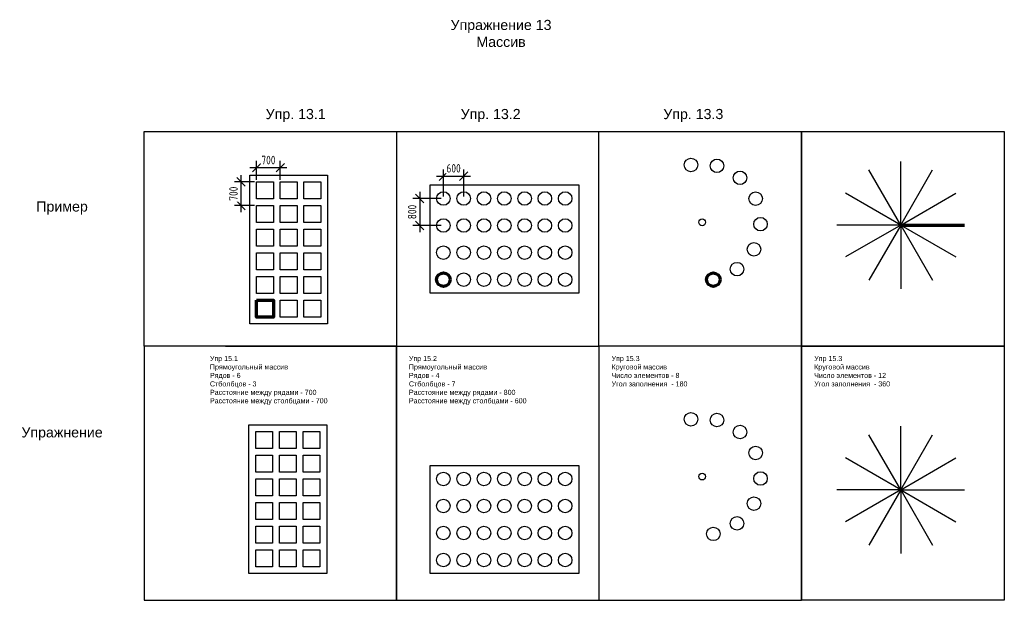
# Model space of a CAD drawing. Header units: millimetres. Extents: x 23701 to 52814, y 21592 to 38764.
import ezdxf

# ---------------------------------------------------------------- set-up
doc = ezdxf.new("R2010")
doc.units = ezdxf.units.MM
doc.layers.add('SPDS_РАЗМЕРЫ', color=3, linetype='Continuous', lineweight=9)
doc.styles.get("Standard").update_dxf_attribs({"font": 'Arial regular.ttf'})
doc.styles.add('ГОСТ 2.304', font='CS_Gost2304.shx')
doc.dimstyles.new('СПДС', dxfattribs={"dimscale": 100, "dimtxt": 2.5, "dimasz": 2.5, "dimexe": 2, "dimexo": 0.625, "dimgap": 1, "dimtad": 1, "dimdec": 0, "dimtxsty": 'ГОСТ 2.304', "dimblk": 'OBLIQUE', "dimblk1": 'OBLIQUE', "dimblk2": 'OBLIQUE', "dimcen": 2.5, "dimdle": 2, "dimadec": 0, "dimazin": 2, "dimtfac": 0.75, "dimtdec": 4, "dimtmove": 1, "dimatfit": 3, "dimfxl": 1, "dimtfill": 1, "dimtolj": 1, "dimarcsym": 1})

# ---------------------------------------------------------------- blocks, each defined once
blk = doc.blocks.new('_Oblique')
at = {"color": 0, "linetype": 'ByBlock', "lineweight": -2}
blk.add_line((-0.5, -0.5), (0.5, 0.5), dxfattribs=at)
blk = doc.blocks.new('*D14')
at = {"layer": 'Defpoints', "color": 0, "ltscale": 50}
for p in [(30705, 33968), (31405, 33968)]:
    blk.add_point(p, dxfattribs=at)
at = {"layer": 'SPDS_РАЗМЕРЫ', "color": 0, "lineweight": -2}
for p, q in [((30505, 34388), (31605, 34388)), ((30705, 34031), (30705, 34588)), ((31405, 34031), (31405, 34588))]:
    blk.add_line(p, q, dxfattribs=at)
at = {"layer": 'SPDS_РАЗМЕРЫ', "color": 0, "lineweight": -2, "ltscale": 50, "xscale": 250, "yscale": 250, "zscale": 250, "rotation": 180}
blk.add_blockref('_Oblique', (30705, 34388), dxfattribs=at)
at = {"layer": 'SPDS_РАЗМЕРЫ', "color": 0, "lineweight": -2, "ltscale": 50, "xscale": 250, "yscale": 250, "zscale": 250}
blk.add_blockref('_Oblique', (31405, 34388), dxfattribs=at)
at = {"layer": 'SPDS_РАЗМЕРЫ', "color": 0, "ltscale": 50, "insert": (31055, 34613), "char_height": 250, "attachment_point": 5, "style": 'ГОСТ 2.304', "bg_fill": 3, "box_fill_scale": 1.1, "bg_fill_color": 256, "bg_fill_true_color": 13158600, "bg_fill_transparency": 0}
blk.add_mtext('\\A1;700', dxfattribs=at)
at = {"layer": 'Defpoints', "color": 0, "ltscale": 50}
blk.add_point((31405, 34388), dxfattribs=at)
blk = doc.blocks.new('*D18')
at = {"layer": 'Defpoints', "color": 0, "ltscale": 50}
for p in [(36230, 33476), (36830, 33476)]:
    blk.add_point(p, dxfattribs=at)
at = {"layer": 'SPDS_РАЗМЕРЫ', "color": 0, "lineweight": -2}
for p, q in [((36030, 34135), (37030, 34135)), ((36230, 33539), (36230, 34335)), ((36830, 33539), (36830, 34335))]:
    blk.add_line(p, q, dxfattribs=at)
at = {"layer": 'SPDS_РАЗМЕРЫ', "color": 0, "lineweight": -2, "ltscale": 50, "xscale": 250, "yscale": 250, "zscale": 250, "rotation": 180}
blk.add_blockref('_Oblique', (36230, 34135), dxfattribs=at)
at = {"layer": 'SPDS_РАЗМЕРЫ', "color": 0, "lineweight": -2, "ltscale": 50, "xscale": 250, "yscale": 250, "zscale": 250}
blk.add_blockref('_Oblique', (36830, 34135), dxfattribs=at)
at = {"layer": 'SPDS_РАЗМЕРЫ', "color": 0, "ltscale": 50, "insert": (36530, 34368), "char_height": 250, "attachment_point": 5, "style": 'ГОСТ 2.304', "bg_fill": 3, "box_fill_scale": 1.1, "bg_fill_color": 256, "bg_fill_true_color": 13158600, "bg_fill_transparency": 0}
blk.add_mtext('\\A1;600', dxfattribs=at)
at = {"layer": 'Defpoints', "color": 0, "ltscale": 50}
blk.add_point((36830, 34135), dxfattribs=at)
blk = doc.blocks.new('*D23')
at = {"layer": 'Defpoints', "color": 0, "ltscale": 50}
for p in [(36230, 33476), (36230, 32676)]:
    blk.add_point(p, dxfattribs=at)
at = {"layer": 'SPDS_РАЗМЕРЫ', "color": 0, "lineweight": -2}
for p, q in [((35530, 33676), (35530, 32476)), ((36167, 33476), (35330, 33476)), ((36167, 32676), (35330, 32676))]:
    blk.add_line(p, q, dxfattribs=at)
at = {"layer": 'SPDS_РАЗМЕРЫ', "color": 0, "lineweight": -2, "ltscale": 50, "xscale": 250, "yscale": 250, "zscale": 250}
for p, rotation in [((35530, 33476), 90), ((35530, 32676), 270)]:
    blk.add_blockref('_Oblique', p, dxfattribs=dict(at, rotation=rotation))
at = {"layer": 'SPDS_РАЗМЕРЫ', "color": 0, "ltscale": 50, "insert": (35305, 33076), "char_height": 250, "attachment_point": 5, "rotation": 90, "style": 'ГОСТ 2.304', "bg_fill": 3, "box_fill_scale": 1.1, "bg_fill_color": 256, "bg_fill_true_color": 13158600, "bg_fill_transparency": 0}
blk.add_mtext('\\A1;800', dxfattribs=at)
at = {"layer": 'Defpoints', "color": 0, "ltscale": 50}
blk.add_point((35530, 32676), dxfattribs=at)
blk = doc.blocks.new('*D26')
at = {"layer": 'Defpoints', "color": 0, "ltscale": 50}
for p in [(30705, 33968), (30705, 33268)]:
    blk.add_point(p, dxfattribs=at)
at = {"layer": 'SPDS_РАЗМЕРЫ', "color": 0, "lineweight": -2}
for p, q in [((30248, 33068), (30248, 34168)), ((30642, 33968), (30048, 33968)), ((30642, 33268), (30048, 33268))]:
    blk.add_line(p, q, dxfattribs=at)
at = {"layer": 'SPDS_РАЗМЕРЫ', "color": 0, "lineweight": -2, "ltscale": 50, "xscale": 250, "yscale": 250, "zscale": 250}
for p, rotation in [((30248, 33968), 90), ((30248, 33268), 270)]:
    blk.add_blockref('_Oblique', p, dxfattribs=dict(at, rotation=rotation))
at = {"layer": 'SPDS_РАЗМЕРЫ', "color": 0, "ltscale": 50, "insert": (30023, 33618), "char_height": 250, "attachment_point": 5, "rotation": 90, "style": 'ГОСТ 2.304', "bg_fill": 3, "box_fill_scale": 1.1, "bg_fill_color": 256, "bg_fill_true_color": 13158600, "bg_fill_transparency": 0}
blk.add_mtext('\\A1;700', dxfattribs=at)
at = {"layer": 'Defpoints', "color": 0, "ltscale": 50}
blk.add_point((30248, 33968), dxfattribs=at)
blk = doc.blocks.new('*U27')
at = {"ltscale": 100}
blk.add_lwpolyline([(-250, 250), (250, 250), (250, -250), (-250, -250)], close=True, dxfattribs=at)
blk = doc.blocks.new('*U28')
at = {"color": 0, "linetype": 'ByBlock', "lineweight": -2, "transparency": 16777216}
for p in [(0, 3500), (700, 3500), (1400, 3500), (0, 2800), (700, 2800), (1400, 2800), (0, 2100), (700, 2100), (1400, 2100), (0, 1400), (700, 1400), (1400, 1400), (0, 700), (700, 700), (1400, 700), (0, 0), (700, 0), (1400, 0)]:
    blk.add_blockref('*U27', p, dxfattribs=at)
blk = doc.blocks.new('*U29')
at = {"ltscale": 100}
blk.add_circle((0, 0), 200, dxfattribs=at)
blk = doc.blocks.new('*U30')
at = {"color": 0, "linetype": 'ByBlock', "lineweight": -2, "transparency": 16777216}
for p in [(0, 2400), (600, 2400), (1200, 2400), (1800, 2400), (2400, 2400), (3000, 2400), (3600, 2400), (0, 1600), (600, 1600), (1200, 1600), (1800, 1600), (2400, 1600), (3000, 1600), (3600, 1600), (0, 800), (600, 800), (1200, 800), (1800, 800), (2400, 800), (3000, 800), (3600, 800), (0, 0), (600, 0), (1200, 0), (1800, 0), (2400, 0), (3000, 0), (3600, 0)]:
    blk.add_blockref('*U29', p, dxfattribs=at)
blk = doc.blocks.new('*U31')
at = {"ltscale": 100}
blk.add_circle((0, 0), 200, dxfattribs=at)
blk = doc.blocks.new('*U32')
at = {"color": 0, "linetype": 'ByBlock', "lineweight": -2, "transparency": 16777216}
for p, rotation in [((43550, 26947), 180), ((44318, 26922), 154.2857142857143), ((45000, 26567), 128.5714285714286), ((45460, 25951), 102.8571428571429), ((45607, 25196), 77.14285714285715), ((45412, 24452), 51.42857142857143), ((44913, 23867), 25.71428571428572)]:
    blk.add_blockref('*U31', p, dxfattribs=dict(at, rotation=rotation))
blk.add_blockref('*U31', (44210, 23556), dxfattribs=at)
blk = doc.blocks.new('*U33')
at = {"ltscale": 100}
blk.add_line((-942, 0), (942, 0), dxfattribs=at)
blk = doc.blocks.new('*U34')
at = {"color": 0, "linetype": 'ByBlock', "lineweight": -2, "transparency": 16777216}
for p, rotation in [((49751, 25801), 90), ((49280, 25674), 120), ((50222, 25674), 59.99999999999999), ((48935, 25330), 150), ((50567, 25330), 30), ((48809, 24859), 180), ((48935, 24387), 210), ((49280, 24043), 239.9999999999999), ((49751, 23916), 270), ((50222, 24043), 299.9999999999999), ((50567, 24387), 329.9999999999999)]:
    blk.add_blockref('*U33', p, dxfattribs=dict(at, rotation=rotation))
blk.add_blockref('*U33', (50693, 24859), dxfattribs=at)

msp = doc.modelspace()

# ---------------------------------------------------------------- linework, layer by layer
at = {"ltscale": 100}
for p, q in [((34837.8, 35453), (34837.8, 21591.9)), ((34837.8, 35453), (40829.8, 35453)), ((49751.1, 32687.7), (49751.1, 34571.9)), ((49751.1, 32687.7), (48809, 34319.5)), ((49751.1, 32687.7), (50693.3, 34319.5)), ((49751.1, 32687.7), (48119.3, 33629.8)), ((49751.1, 32687.7), (51382.9, 33629.8)), ((49751.1, 32687.7), (47866.9, 32687.7)), ((49751.1, 32687.7), (48119.3, 31745.6)), ((49751.1, 32687.7), (48809, 31055.9)), ((49751.1, 32687.7), (49751.1, 30803.5)), ((49751.1, 32687.7), (50693.3, 31055.9)), ((49751.1, 32687.7), (51382.9, 31745.6)), ((27381.1, 29112.5), (27381.1, 21591.9)), ((29782.5, 29112.5), (40829.8, 29112.5)), ((34837.8, 21591.9), (34837.8, 29112.5)), ((40829.8, 29112.5), (40829.8, 21591.9)), ((46821.9, 29112.5), (46821.9, 21591.9)), ((27381.1, 21591.9), (34837.8, 21591.9)), ((28845.7, 21591.9), (46821.9, 21591.9))]:
    msp.add_line(p, q, dxfattribs=at)
at = {"color": 1, "lineweight": 70, "ltscale": 100}
msp.add_line((49751.1, 32687.7), (51635.4, 32687.7), dxfattribs=at)
at = {"ltscale": 100}
for points in [[(40829.8, 35453), (46821.9, 35453), (46821.9, 29112.5), (40829.8, 29112.5)], [(46821.9, 35453), (52813.9, 35453), (52813.9, 29112.5), (46821.9, 29112.5)], [(30704.7, 33968.3), (31204.7, 33968.3), (31204.7, 33468.3), (30704.7, 33468.3)], [(31404.7, 33968.3), (31904.7, 33968.3), (31904.7, 33468.3), (31404.7, 33468.3)], [(32104.7, 33968.3), (32604.7, 33968.3), (32604.7, 33468.3), (32104.7, 33468.3)], [(30704.7, 33268.3), (31204.7, 33268.3), (31204.7, 32768.3), (30704.7, 32768.3)], [(31404.7, 33268.3), (31904.7, 33268.3), (31904.7, 32768.3), (31404.7, 32768.3)], [(32104.7, 33268.3), (32604.7, 33268.3), (32604.7, 32768.3), (32104.7, 32768.3)], [(30704.7, 32568.3), (31204.7, 32568.3), (31204.7, 32068.3), (30704.7, 32068.3)], [(31404.7, 32568.3), (31904.7, 32568.3), (31904.7, 32068.3), (31404.7, 32068.3)], [(32104.7, 32568.3), (32604.7, 32568.3), (32604.7, 32068.3), (32104.7, 32068.3)], [(30704.7, 31868.3), (31204.7, 31868.3), (31204.7, 31368.3), (30704.7, 31368.3)], [(31404.7, 31868.3), (31904.7, 31868.3), (31904.7, 31368.3), (31404.7, 31368.3)], [(32104.7, 31868.3), (32604.7, 31868.3), (32604.7, 31368.3), (32104.7, 31368.3)], [(30704.7, 31168.3), (31204.7, 31168.3), (31204.7, 30668.3), (30704.7, 30668.3)], [(31404.7, 31168.3), (31904.7, 31168.3), (31904.7, 30668.3), (31404.7, 30668.3)], [(32104.7, 31168.3), (32604.7, 31168.3), (32604.7, 30668.3), (32104.7, 30668.3)], [(31404.7, 30468.3), (31904.7, 30468.3), (31904.7, 29968.3), (31404.7, 29968.3)], [(32104.7, 30468.3), (32604.7, 30468.3), (32604.7, 29968.3), (32104.7, 29968.3)], [(46821.9, 29112.5), (52813.9, 29112.5), (52813.9, 21591.9), (46821.9, 21591.9)], [(30480.1, 26782), (32780.1, 26782), (32780.1, 22382), (30480.1, 22382)], [(35836, 25581.1), (40229.6, 25581.1), (40229.6, 22382), (35836, 22382)]]:
    msp.add_lwpolyline(points, close=True, dxfattribs=at)
at = {"color": 1, "lineweight": 70, "ltscale": 100}
msp.add_lwpolyline([(30704.7, 30468.3), (31204.7, 30468.3), (31204.7, 29968.3), (30704.7, 29968.3)], close=True, dxfattribs=at)
at = {"ltscale": 100}
for centre, radius in [((43549.8, 34467.7), 200), ((44318.2, 34443.1), 200), ((44999.8, 34087.4), 200), ((37429.6, 33476.3), 200), ((38029.6, 33476.3), 200), ((38629.6, 33476.3), 200), ((39229.6, 33476.3), 200), ((39829.6, 33476.3), 200), ((45459.7, 33471.3), 200), ((45606.6, 32716.6), 200), ((36229.6, 32676.3), 200), ((36829.6, 32676.3), 200), ((37429.6, 32676.3), 200), ((38029.6, 32676.3), 200), ((38629.6, 32676.3), 200), ((39229.6, 32676.3), 200), ((39829.6, 32676.3), 200), ((43880, 32772), 100), ((36229.6, 31876.3), 200), ((36829.6, 31876.3), 200), ((37429.6, 31876.3), 200), ((38029.6, 31876.3), 200), ((38629.6, 31876.3), 200), ((39229.6, 31876.3), 200), ((39829.6, 31876.3), 200), ((45411.6, 31973), 200), ((44913.2, 31387.5), 200), ((36829.6, 31076.3), 200), ((37429.6, 31076.3), 200), ((38029.6, 31076.3), 200), ((38629.6, 31076.3), 200), ((39229.6, 31076.3), 200), ((39829.6, 31076.3), 200), ((43880, 25251.4), 100)]:
    msp.add_circle(centre, radius, dxfattribs=at)
at = {"color": 1, "lineweight": 70, "ltscale": 100}
for centre in [(36229.6, 31076.3), (44210.2, 31076.3)]:
    msp.add_circle(centre, 200, dxfattribs=at)

# ---------------------------------------------------------------- block references
at = {"ltscale": 50}
for name, p in [('*U32', (0, 0)), ('*U28', (30930.1, 22832)), ('*U34', (0, 0)), ('*U30', (36229.6, 22782))]:
    msp.add_blockref(name, p, dxfattribs=at)

# ---------------------------------------------------------------- texts
at = {"ltscale": 100, "attachment_point": 1}
for s, insert, char_height, width in [('\\pxqc;Упражнение 13\\PМассив', (35909.4, 38758.6), 300, 4048.218), ('\\pxqc;Упр. 13.1', (29648.9, 36124.2), 300, 4424.84), ('\\pxqc;Упр. 13.2', (35640.9, 36124.2), 300, 3970.568), ('\\pxqc;Упр. 13.3', (41633, 36124.2), 300, 3970.568), ('\\pxqc;Пример', (22968.7, 33389.3), 300, 3970.568), ('\\pxql;Упр 15.1\\PПрямоугольный массив \\PРядов - 6\\PСтболбцов - 3\\PРасстояние между рядами - 700\\PРасстояние между столбцами - 700', (29326.1, 28818.4), 150, 3970.568), ('\\pxql;Упр 15.2\\PПрямоугольный массив \\PРядов - 4\\PСтболбцов - 7\\PРасстояние между рядами - 800\\PРасстояние между столбцами - 600', (35209.6, 28818.4), 150, 3970.568), ('\\pxql;Упр 15.3\\PКруговой массив \\PЧисло элементов - 8\\PУгол заполнения  - 180', (41201.6, 28818.4), 150, 3970.568), ('\\pxql;Упр 15.3\\PКруговой массив \\PЧисло элементов - 12\\PУгол заполнения  - 360', (47193.7, 28818.4), 150, 3970.568), ('\\pxqc;Упражнение', (22968.7, 26709.9), 300, 3970.568)]:
    msp.add_mtext(s, dxfattribs=dict(at, insert=insert, char_height=char_height, width=width))

# ---------------------------------------------------------------- dimensions: what is measured, and where the dimension line sits
at = {"layer": 'SPDS_РАЗМЕРЫ'}
dim = msp.add_linear_dim(base=(36829.6, 34135.4), p1=(36229.6, 33476.3), p2=(36829.6, 33476.3), dimstyle='СПДС', dxfattribs=at)
dim.commit()
dim.dimension.update_dxf_attribs({"geometry": '*D18', "text_midpoint": (36529.6, 34135.4), "dimtype": 160})

# ---------------------------------------------------------------- next in the draw order: linework, layer by layer
at = {"ltscale": 100}
msp.add_lwpolyline([(35836, 33875.4), (40229.6, 33875.4), (40229.6, 30676.3), (35836, 30676.3)], close=True, dxfattribs=at)
for centre in [(36229.6, 33476.3), (36829.6, 33476.3)]:
    msp.add_circle(centre, 200, dxfattribs=at)

# ---------------------------------------------------------------- next in the draw order: dimensions: what is measured, and where the dimension line sits
at = {"layer": 'SPDS_РАЗМЕРЫ'}
dim = msp.add_linear_dim(base=(31404.7, 34388.1), p1=(30704.7, 33968.3), p2=(31404.7, 33968.3), dimstyle='СПДС', dxfattribs=at)
dim.commit()
dim.dimension.update_dxf_attribs({"geometry": '*D14', "text_midpoint": (31054.7, 34613.1)})

# ---------------------------------------------------------------- next in the draw order: linework, layer by layer
at = {"ltscale": 100}
msp.add_lwpolyline([(30504.7, 34168.3), (32804.7, 34168.3), (32804.7, 29768.3), (30504.7, 29768.3)], close=True, dxfattribs=at)

# ---------------------------------------------------------------- next in the draw order: dimensions: what is measured, and where the dimension line sits
at = {"layer": 'SPDS_РАЗМЕРЫ'}
dim = msp.add_linear_dim(base=(35529.6, 32676.3), p1=(36229.6, 33476.3), p2=(36229.6, 32676.3), angle=270, dimstyle='СПДС', dxfattribs=at)
dim.commit()
dim.dimension.update_dxf_attribs({"geometry": '*D23', "text_midpoint": (35304.6, 33076.3)})

# ---------------------------------------------------------------- next in the draw order: dimensions: what is measured, and where the dimension line sits
dim = msp.add_linear_dim(base=(30248.1, 33968.3), p1=(30704.7, 33268.3), p2=(30704.7, 33968.3), angle=90, dimstyle='СПДС', dxfattribs=at)
dim.commit()
dim.dimension.update_dxf_attribs({"geometry": '*D26', "text_midpoint": (30023.1, 33618.3)})

# ---------------------------------------------------------------- next in the draw order: linework, layer by layer
at = {"ltscale": 100}
msp.add_lwpolyline([(27381.1, 35453), (34837.8, 35453), (34837.8, 29112.5), (27381.1, 29112.5)], close=True, dxfattribs=at)

doc.saveas('drawing.dxf')
